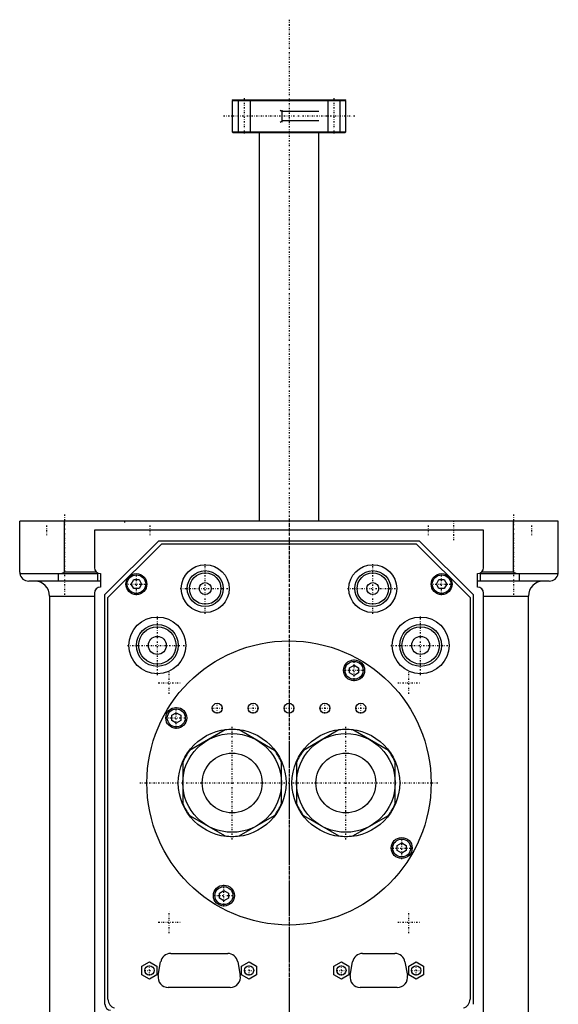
# Model space of a CAD drawing. Extents: x -90 to 90, y -104 to 484.
# Tile 2 of 2: x -90 to 90, y 155 to 484. Entities that reach past the tile are written whole.
import ezdxf

# ---------------------------------------------------------------- set-up
doc = ezdxf.new("R2010")
doc.units = 0
doc.linetypes.add('CENTER', pattern=[1.5, 0.45, -0.5, 0.05, -0.5])
for name, color, linetype in [('AM_0', 7, 'CONTINUOUS'), ('AM_10', 7, 'CONTINUOUS'), ('AM_7', 7, 'CENTER')]:
    doc.layers.add(name, color=color, linetype=linetype)

msp = doc.modelspace()

# ---------------------------------------------------------------- linework, layer by layer
at = {"layer": 'AM_0', "color": 7, "linetype": 'CONTINUOUS'}
for p, q in [((-18.7, 457.5), (-19, 457.2)), ((-19, 457.2), (-19, 446.8)), ((-19, 457.2), (19, 457.2)), ((-18.7, 457.5), (18.7, 457.5)), ((19, 457.2), (18.7, 457.5)), ((19, 446.8), (19, 457.2)), ((-19, 446.8), (-18.7, 446.5)), ((-19, 446.8), (19, 446.8)), ((-18.7, 446.5), (18.7, 446.5)), ((-10, 446.5), (-10, 316.5)), ((10, 316.5), (10, 446.5)), ((18.7, 446.5), (19, 446.8)), ((-90, 299.5), (-90, 316.5)), ((90, 316.5), (-90, 316.5)), ((-75, 299.5), (-75, 316.5)), ((75, 299.5), (75, 316.5)), ((90, 299.5), (90, 316.5)), ((-65, 313.5), (-65, 301)), ((65, 313.5), (-65, 313.5)), ((65, 301), (65, 313.5)), ((-61.5, 292), (-43.5, 310)), ((-43.5, 310), (43.5, 310)), ((43.5, 310), (61.5, 292)), ((-60.5, 291), (-42.5, 309)), ((-42.5, 309), (42.5, 309)), ((42.5, 309), (60.5, 291)), ((-89.96, 299), (-64, 299)), ((-63, 296.5), (-87, 296.5)), ((-77, 296.5), (-77, 299)), ((-76.12, 299), (-75, 299.5)), ((-64.32, 299.5), (-75, 299.5)), ((-64, 299), (-64, 296.5)), ((-63, 299), (-63, 294.5)), ((-52.73, 295.5), (-51.87, 297)), ((-51.87, 297), (-50.13, 297)), ((-50.13, 297), (-49.27, 295.5)), ((49.27, 295.5), (50.13, 297)), ((50.13, 297), (51.87, 297)), ((51.87, 297), (52.73, 295.5)), ((63, 294.5), (63, 299)), ((87, 296.5), (63, 296.5)), ((64, 299), (89.96, 299)), ((64, 296.5), (64, 299)), ((75, 299.5), (64.32, 299.5)), ((75, 299.5), (76.12, 299)), ((77, 296.5), (77, 299)), ((-51.87, 294), (-52.73, 295.5)), ((-50.13, 294), (-51.87, 294)), ((-49.27, 295.5), (-50.13, 294)), ((50.13, 294), (49.27, 295.5)), ((51.87, 294), (50.13, 294)), ((52.73, 295.5), (51.87, 294)), ((-80, 291.5), (-80, 30)), ((-80, 291.5), (-65, 291.5)), ((-65, 292.5), (-65, 37.5)), ((-61.5, 154.98), (-61.5, 292)), ((-60.5, 156.65), (-60.5, 291)), ((60.5, 291), (60.5, 156.65)), ((61.5, 292), (61.5, 154.98)), ((65, 37.5), (65, 292.5)), ((65, 291.5), (80, 291.5)), ((80, 30), (80, 291.5)), ((20.25, 267.54), (21.75, 268.4)), ((20.25, 265.81), (20.25, 267.54)), ((21.75, 268.4), (23.25, 267.54)), ((23.25, 267.54), (23.25, 265.81)), ((21.75, 264.94), (20.25, 265.81)), ((23.25, 265.81), (21.75, 264.94)), ((-39.17, 251.62), (-37.67, 252.48)), ((-39.17, 249.88), (-39.17, 251.62)), ((-37.67, 252.48), (-36.17, 251.62)), ((-36.17, 251.62), (-36.17, 249.88)), ((-37.67, 249.02), (-39.17, 249.88)), ((-36.17, 249.88), (-37.67, 249.02)), ((-21.3, 246.73), (-33.2, 239.85)), ((-4.8, 239.85), (-16.7, 246.73)), ((16.7, 246.73), (4.8, 239.85)), ((33.2, 239.85), (21.3, 246.73)), ((-35.5, 235.88), (-35.5, 222.12)), ((-2.5, 222.12), (-2.5, 235.88)), ((2.5, 235.88), (2.5, 222.12)), ((35.5, 222.12), (35.5, 235.88)), ((-33.2, 218.15), (-21.3, 211.27)), ((-16.7, 211.27), (-4.8, 218.15)), ((4.8, 218.15), (16.7, 211.27)), ((21.3, 211.27), (33.2, 218.15)), ((36.17, 208.12), (37.67, 208.98)), ((36.17, 206.38), (36.17, 208.12)), ((37.67, 208.98), (39.17, 208.12)), ((39.17, 208.12), (39.17, 206.38)), ((37.67, 205.52), (36.17, 206.38)), ((39.17, 206.38), (37.67, 205.52)), ((-23.25, 192.19), (-21.75, 193.06)), ((-23.25, 190.46), (-23.25, 192.19)), ((-21.75, 193.06), (-20.25, 192.19)), ((-20.25, 192.19), (-20.25, 190.46)), ((-21.75, 189.6), (-23.25, 190.46)), ((-20.25, 190.46), (-21.75, 189.6)), ((-39.54, 172), (-20.46, 172)), ((24.61, 172), (35.39, 172)), ((-49.15, 167.74), (-46.65, 169.19)), ((-46.65, 169.19), (-44.15, 167.74)), ((-43.7, 164.59), (-42.89, 169.19)), ((-17.11, 169.19), (-16.3, 164.59)), ((-15.85, 167.74), (-13.35, 169.19)), ((-13.35, 169.19), (-10.85, 167.74)), ((15, 167.74), (17.5, 169.19)), ((17.5, 169.19), (20, 167.74)), ((20.45, 164.59), (21.26, 169.19)), ((38.74, 169.19), (39.55, 164.59)), ((40, 167.74), (42.5, 169.19)), ((42.5, 169.19), (45, 167.74)), ((-49.15, 164.86), (-49.15, 167.74)), ((-46.65, 163.41), (-49.15, 164.86)), ((-44.15, 164.86), (-46.65, 163.41)), ((-44.15, 167.74), (-44.15, 164.86)), ((-15.85, 164.86), (-15.85, 167.74)), ((-13.35, 163.41), (-15.85, 164.86)), ((-10.85, 164.86), (-13.35, 163.41)), ((-10.85, 167.74), (-10.85, 164.86)), ((15, 164.86), (15, 167.74)), ((17.5, 163.41), (15, 164.86)), ((20, 164.86), (17.5, 163.41)), ((20, 167.74), (20, 164.86)), ((40, 164.86), (40, 167.74)), ((42.5, 163.41), (40, 164.86)), ((45, 164.86), (42.5, 163.41)), ((45, 167.74), (45, 164.86)), ((-19.65, 160.6), (-40.35, 160.6)), ((36.2, 160.6), (23.8, 160.6))]:
    msp.add_line(p, q, dxfattribs=at)
for points in [[(-90, 299.5, 0), (-90, 299.42, 0), (-89.99, 299.25, 0), (-89.97, 299.08, 0), (-89.96, 299, 0)], [(89.96, 299, 0), (89.97, 299.08, 0), (89.99, 299.25, 0), (90, 299.42, 0), (90, 299.5, 0)]]:
    msp.add_polyline3d(points, dxfattribs=at)
for centre, radius in [((-28, 294), 8), ((-28, 294), 6), ((28, 294), 8), ((28, 294), 6), ((-51, 295.5), 3.5), ((-51, 295.5), 3.1), ((-28, 294), 5.25), ((28, 294), 5.25), ((51, 295.5), 3.5), ((51, 295.5), 3.1), ((-28, 294), 2), ((28, 294), 2), ((-44, 275), 9.5), ((44, 275), 9.5), ((-44, 275), 7), ((-44, 275), 6.25), ((44, 275), 7), ((44, 275), 6.25), ((-44, 275), 3), ((44, 275), 3), ((0, 229), 47.5), ((21.75, 266.67), 3.5), ((21.75, 266.67), 3), ((-37.67, 250.75), 3.5), ((-37.67, 250.75), 3), ((-24, 254), 1.65), ((-12, 254), 1.65), ((0, 254), 1.65), ((12, 254), 1.65), ((24, 254), 1.65), ((-19, 229), 18), ((19, 229), 18), ((-19, 229), 16.5), ((19, 229), 16.5), ((-19, 229), 10), ((19, 229), 10), ((37.67, 207.25), 3.5), ((37.67, 207.25), 3), ((-21.75, 191.33), 3.5), ((-21.75, 191.33), 3), ((-46.65, 166.3), 1.55), ((-13.35, 166.3), 1.55), ((17.5, 166.3), 1.55), ((42.5, 166.3), 1.55)]:
    msp.add_circle(centre, radius, dxfattribs=at)
for centre, radius, start, end in [((-63, 301), 2, 180, 270), ((63, 301), 2, 270, 0), ((-87, 299.5), 3, 189.5941, 270), ((-85, 291.5), 5, 0, 90), ((85, 291.5), 5, 90, 180), ((87, 299.5), 3, 270, 350.4059), ((-63, 292.5), 2, 90, 180), ((63, 292.5), 2, 0, 90), ((-19, 229), 17.87, 82.6199, 97.3801), ((19, 229), 17.88, 82.6199, 97.3801), ((-19, 229), 17.88, 142.6199, 157.3801), ((-19, 229), 17.88, 22.6199, 37.3801), ((19, 229), 17.87, 142.6199, 157.3801), ((19, 229), 17.88, 22.6199, 37.3801), ((-19, 229), 17.88, 202.6199, 217.3801), ((-19, 229), 17.88, 322.6199, 337.3801), ((19, 229), 17.88, 202.6199, 217.3801), ((19, 229), 17.88, 322.6199, 337.3801), ((-19, 229), 17.87, 262.6199, 277.3801), ((19, 229), 17.88, 262.6199, 277.3801), ((-39.54, 168.6), 3.4, 90, 170.0013), ((-20.46, 168.6), 3.4, 9.9987, 90), ((24.61, 168.6), 3.4, 90, 170.0013), ((35.39, 168.6), 3.4, 9.9987, 90), ((-40.35, 164), 3.4, 170.0013, 270), ((-19.65, 164), 3.4, 270, 9.9987), ((23.8, 164), 3.4, 170.0013, 270), ((36.2, 164), 3.4, 270, 9.9987), ((-59.5, 154.98), 2, 180, 265.904), ((-57.5, 156.65), 3, 180, 253.8724), ((57.5, 156.65), 3, 286.1276, 0)]:
    msp.add_arc(centre, radius, start, end, dxfattribs=at)
at = {"layer": 'AM_10', "color": 7, "linetype": 'CONTINUOUS'}
for p, q in [((-17, 457.5), (-17, 446.5)), ((-13, 457.5), (-13, 446.5)), ((13, 457.5), (13, 446.5)), ((17, 457.5), (17, 446.5)), ((-3, 454), (-2.26, 453.57)), ((-2.26, 450), (-2.26, 454)), ((10, 453.57), (-2.26, 453.57)), ((-3, 450), (-2.26, 450.43)), ((10, 450.43), (-2.26, 450.43))]:
    msp.add_line(p, q, dxfattribs=at)
at = {"layer": 'AM_7', "color": 4, "linetype": 'CENTER'}
for p, q in [((0, 484.25), (0, -104.25)), ((-15, 458.05), (-15, 445.95)), ((15, 458.05), (15, 445.95)), ((22, 452), (-22, 452)), ((-75, 318.75), (-75, 291.25)), ((-55, 316.52), (-55, 315.98)), ((0, 317.3), (0, -16.93)), ((55, 316.8), (55, 310.2)), ((75, 318.75), (75, 291.25)), ((-81, 315.15), (-81, 311.85)), ((-46.46, 315.15), (-46.46, 311.85)), ((46.46, 315.15), (46.46, 311.85)), ((81, 315.15), (81, 311.85)), ((-28, 285.6), (-28, 302.4)), ((28, 285.6), (28, 302.4)), ((-51, 291.82), (-51, 299.18)), ((51, 291.82), (51, 299.18)), ((-54.67, 295.5), (-47.33, 295.5)), ((-36.4, 294), (-19.6, 294)), ((19.6, 294), (36.4, 294)), ((47.33, 295.5), (54.67, 295.5)), ((-44, 265.02), (-44, 284.98)), ((44, 265.02), (44, 284.98)), ((-53.98, 275), (-34.02, 275)), ((34.02, 275), (53.98, 275)), ((21.75, 263), (21.75, 270.35)), ((-40, 258.82), (-40, 266.18)), ((18.07, 266.67), (25.43, 266.67)), ((40, 258.82), (40, 266.18)), ((-43.67, 262.5), (-36.33, 262.5)), ((36.33, 262.5), (43.67, 262.5)), ((-37.67, 247.07), (-37.67, 254.43)), ((-25.73, 254), (-22.27, 254)), ((-24, 252.27), (-24, 255.73)), ((-13.73, 254), (-10.27, 254)), ((-12, 252.27), (-12, 255.73)), ((-1.73, 254), (1.73, 254)), ((10.27, 254), (13.73, 254)), ((12, 252.27), (12, 255.73)), ((22.27, 254), (25.73, 254)), ((24, 252.27), (24, 255.73)), ((-41.35, 250.75), (-34, 250.75)), ((-19, 210.1), (-19, 247.9)), ((19, 210.1), (19, 247.9)), ((0, 242.7), (0, -37.19)), ((-49.88, 229), (49.88, 229)), ((37.67, 203.57), (37.67, 210.93)), ((34, 207.25), (41.35, 207.25)), ((-21.75, 187.65), (-21.75, 195)), ((-25.43, 191.33), (-18.07, 191.33)), ((-40, 178.82), (-40, 186.18)), ((40, 178.82), (40, 186.18)), ((-43.67, 182.5), (-36.33, 182.5)), ((36.33, 182.5), (43.67, 182.5)), ((-46.65, 164.67), (-46.65, 167.93)), ((-13.35, 164.67), (-13.35, 167.93)), ((17.5, 164.67), (17.5, 167.93)), ((42.5, 164.67), (42.5, 167.93)), ((-48.28, 166.3), (-45.02, 166.3)), ((-14.98, 166.3), (-11.72, 166.3)), ((15.87, 166.3), (19.13, 166.3)), ((40.87, 166.3), (44.13, 166.3))]:
    msp.add_line(p, q, dxfattribs=at)

doc.saveas('drawing.dxf')
